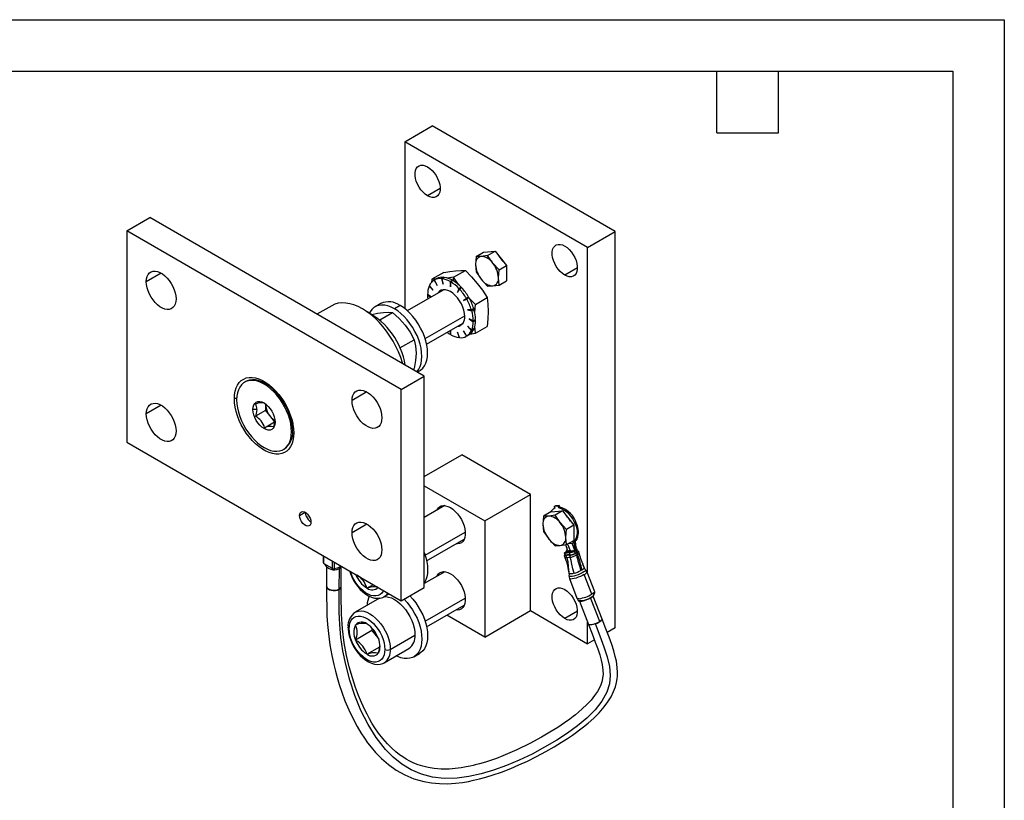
# Model space of a CAD drawing. Header units: millimetres. Extents: x 0 to 699, y 0 to 540.
# Tile 8 of 8: x 394 to 699, y 299 to 540. Entities that reach past the tile are written whole.
import ezdxf

# ---------------------------------------------------------------- set-up
doc = ezdxf.new("R2010")
doc.units = ezdxf.units.MM
doc.header["$LTSCALE"] = 2.5
doc.layers.add('TEXT', color=140, linetype='Continuous', lineweight=25)

msp = doc.modelspace()

# ---------------------------------------------------------------- linework, layer by layer
at = {"color": 7, "linetype": 'Continuous'}
for p, q in [((0.01, 539.76), (698.51, 539.76)), ((698.51, 539.76), (698.51, 0.01))]:
    msp.add_line(p, q, dxfattribs=at)
for p, q in [((513.09, 502.05), (521.57, 506.95)), ((578.14, 474.29), (521.57, 506.95)), ((569.66, 469.39), (513.09, 502.05)), ((513.09, 502.05), (513.09, 450.48)), ((524.05, 487.56), (520.16, 485.31)), ((427.17, 474.5), (434.24, 478.58)), ((519.1, 429.6), (434.24, 478.58)), ((512.03, 425.51), (427.17, 474.5)), ((427.17, 474.5), (427.17, 409.17)), ((569.66, 469.39), (578.14, 474.29)), ((578.14, 351.81), (578.14, 474.29)), ((569.66, 368.75), (569.66, 469.39)), ((535.21, 466.56), (535.01, 464.08)), ((535.21, 466.56), (537.48, 467.87)), ((536.77, 466.6), (535.21, 466.56)), ((538.74, 466.87), (536.77, 466.6)), ((537.48, 467.87), (541.02, 468.19)), ((538.74, 466.87), (541.02, 468.19)), ((540.31, 464.56), (538.74, 466.87)), ((541.02, 468.19), (544.55, 463.79)), ((535.01, 464.08), (535.21, 461.84)), ((542.28, 462.47), (540.31, 464.56)), ((542.28, 462.47), (544.55, 463.79)), ((544.55, 463.79), (544.55, 459.07)), ((566.47, 463.07), (562.58, 460.82)), ((437.78, 461.43), (433.18, 458.78)), ((525.18, 461.67), (521.5, 459.54)), ((525.12, 460.14), (524.42, 459.73)), ((525.34, 460.12), (524.63, 459.71)), ((525.17, 460.02), (525.12, 460.14)), ((528.21, 460.14), (528, 459.09)), ((528.21, 460.14), (531.9, 462.27)), ((535.21, 461.84), (536.77, 459.53)), ((542.08, 460), (542.28, 462.47)), ((542.28, 457.76), (542.08, 460)), ((520.82, 457.51), (520.65, 457.41)), ((520.65, 457.41), (521.92, 456.22)), ((521.92, 456.22), (520.74, 457.61)), ((521.5, 459.54), (521.41, 458.5)), ((522.74, 459.57), (521.5, 459.54)), ((522.31, 459.32), (522.15, 459.22)), ((522.15, 459.22), (523.17, 457.65)), ((523.02, 459.73), (522.31, 459.32)), ((523.17, 457.65), (522.31, 459.32)), ((524.42, 459.73), (525.03, 458.01)), ((525.03, 458.01), (524.63, 459.71)), ((527.82, 459.25), (527.11, 458.84)), ((527.11, 458.84), (527.23, 457.25)), ((527.23, 457.25), (527.34, 458.71)), ((528.05, 459.12), (527.34, 458.71)), ((527.84, 459), (527.82, 459.25)), ((530.53, 457.12), (529.83, 456.71)), ((530.75, 456.89), (530.04, 456.48)), ((530.39, 456.68), (530.53, 457.12)), ((530.56, 456.78), (530.46, 456.9)), ((536.77, 459.53), (538.74, 457.44)), ((538.74, 457.44), (540.31, 457.49)), ((540.31, 457.49), (542.28, 457.76)), ((542.28, 457.76), (544.55, 459.07)), ((524.94, 456.22), (513.87, 449.83)), ((521.25, 454.09), (520.16, 454.83)), ((520.37, 454.68), (520.16, 454.56)), ((520.16, 454.56), (521.2, 454.06)), ((524.94, 456.22), (525.13, 456.32)), ((529.83, 456.71), (529.43, 455.47)), ((529.43, 455.47), (530.04, 456.48)), ((532, 453.37), (532.85, 454.05)), ((533.02, 453.77), (532, 453.37)), ((532.85, 454.05), (532.15, 453.64)), ((533.02, 453.77), (532.31, 453.36)), ((534.93, 451.78), (538.62, 453.91)), ((490.51, 451.35), (485.96, 448.73)), ((505.67, 452.02), (503.91, 451)), ((511.67, 451.43), (509.9, 450.41)), ((532.15, 453.64), (531.29, 452.96)), ((532, 453.37), (531.29, 452.96)), ((531.29, 452.96), (532.31, 453.36)), ((505.37, 446.95), (509.3, 449.22)), ((519.41, 441.2), (531.64, 448.26)), ((533.72, 450.12), (532.54, 450.09)), ((532.54, 450.09), (533.8, 449.82)), ((534.42, 450.52), (533.72, 450.12)), ((534.51, 450.23), (533.8, 449.82)), ((534.51, 450.23), (534.07, 450.32)), ((519.87, 439.44), (530.94, 445.82)), ((531.12, 445.94), (530.94, 445.82)), ((533.8, 443.82), (532.54, 445.01)), ((532.54, 445.01), (533.72, 443.62)), ((534.3, 446.67), (532.97, 447.3)), ((532.97, 447.3), (534.3, 446.4)), ((534.3, 446.67), (535.01, 447.07)), ((535.01, 446.81), (534.3, 446.4)), ((535.01, 446.81), (534.79, 446.95)), ((534.93, 442.83), (538.62, 444.95)), ((527.2, 443.67), (527.11, 442.52)), ((527.33, 442.64), (527.11, 442.52)), ((527.34, 442.38), (527.25, 443.7)), ((530.04, 441.5), (529.43, 443.21)), ((529.43, 443.21), (529.83, 441.52)), ((530, 441.62), (529.83, 441.52)), ((532.31, 442), (531.29, 443.58)), ((531.29, 443.58), (532.15, 441.91)), ((532.85, 442.31), (532.15, 441.91)), ((533.02, 442.41), (532.31, 442)), ((532.85, 442.31), (532.85, 442.31)), ((533.19, 442.58), (534.93, 442.83)), ((534.42, 444.03), (533.72, 443.62)), ((534.51, 444.22), (533.8, 443.82)), ((534.42, 444.03), (534.34, 444.13)), ((511.62, 438.32), (516.02, 440.87)), ((512.03, 425.51), (519.1, 429.6)), ((515.56, 431.64), (516.02, 431.91)), ((516.96, 430.83), (517.67, 431.24)), ((519.1, 364.27), (519.1, 429.6)), ((463.95, 427.94), (463.6, 427.74)), ((472.13, 426.09), (469.95, 427.35)), ((501.42, 424.7), (496.82, 422.04)), ((512.03, 360.19), (512.03, 425.51)), ((437.78, 420.61), (433.18, 417.95)), ((461.12, 422.65), (460.41, 422.65)), ((470.02, 421.03), (470.02, 418.98)), ((470.06, 421.01), (470.05, 420.84)), ((470.32, 420.8), (470.05, 420.84)), ((467.37, 419.32), (466.17, 419.32)), ((470.02, 418.98), (466.93, 417.19)), ((470.02, 418.98), (472.85, 415.45)), ((469.76, 413.67), (472.85, 415.45)), ((472.85, 415.45), (472.97, 415.46)), ((478.44, 415.16), (478.44, 412.65)), ((478.44, 412.65), (478.08, 412.45)), ((427.17, 409.17), (512.03, 360.19)), ((475.6, 406.95), (475.95, 407.16)), ((519.1, 398.56), (530.76, 405.29)), ((551.98, 393.05), (530.76, 405.29)), ((519.1, 395.7), (537.84, 384.88)), ((537.84, 384.88), (551.98, 393.05)), ((551.98, 357.12), (551.98, 393.05)), ((480.56, 386.52), (482.33, 387.54)), ((482.43, 387.48), (482.43, 387.47)), ((525.48, 389.57), (519.1, 385.89)), ((558.31, 387.63), (556.04, 386.32)), ((558.31, 387.63), (561.85, 387.95)), ((559.49, 388.8), (559.2, 388.63)), ((559.29, 389.31), (559.67, 389.53)), ((560.52, 389.41), (559.29, 389.31)), ((559.29, 389.31), (559.5, 388.77)), ((561.85, 387.95), (559.57, 386.63)), ((560.9, 389.64), (559.67, 389.53)), ((560.52, 389.41), (560.9, 389.64)), ((560.72, 388.88), (560.52, 389.41)), ((560.72, 388.88), (561.1, 389.1)), ((561.1, 389.1), (560.9, 389.64)), ((561.85, 387.95), (565.38, 383.55)), ((501.42, 383.87), (496.82, 381.21)), ((537.84, 384.88), (537.84, 348.95)), ((556.04, 386.32), (555.84, 383.84)), ((555.84, 383.84), (556.04, 381.6)), ((557.61, 386.36), (556.04, 386.32)), ((559.57, 386.63), (557.61, 386.36)), ((561.14, 384.32), (559.57, 386.63)), ((563.11, 382.23), (561.14, 384.32)), ((565.88, 383.77), (566.26, 383.99)), ((519.41, 374.24), (531.81, 381.4)), ((556.04, 381.6), (557.61, 379.29)), ((562.91, 379.76), (563.11, 382.23)), ((565.38, 383.55), (563.11, 382.23)), ((565.38, 383.55), (565.38, 378.83)), ((519.87, 372.48), (531.48, 379.18)), ((557.61, 379.29), (559.57, 377.2)), ((562.83, 377.57), (563.33, 376.05)), ((563.11, 377.52), (562.91, 379.76)), ((563.11, 377.52), (565.38, 378.83)), ((563.46, 377.72), (564.24, 375.73)), ((564.88, 377.9), (563.55, 377.78)), ((564.65, 378.41), (565.55, 378.49)), ((565.59, 376.07), (564.88, 377.9)), ((565.53, 377.96), (565.54, 377.81)), ((565.55, 378.49), (565.54, 378.12)), ((565.54, 378.12), (565.9, 378.18)), ((565.54, 377.81), (565.6, 376.25)), ((565.55, 378.49), (565.75, 378.61)), ((565.75, 378.61), (565.75, 378.61)), ((565.75, 378.61), (565.84, 378.39)), ((565.9, 378.18), (565.84, 378.39)), ((565.92, 377.96), (565.9, 378.17)), ((565.92, 377.96), (565.94, 376.12)), ((559.57, 377.2), (561.14, 377.25)), ((561.14, 377.25), (563.11, 377.52)), ((562.47, 374.9), (562.71, 374.28)), ((562.81, 375.23), (562.88, 375.27)), ((563.14, 375.27), (563.21, 375.08)), ((563.18, 376.6), (563.19, 375.88)), ((563.62, 375.22), (563.52, 375.48)), ((563.8, 375.32), (564.18, 375.54)), ((563.9, 375.02), (564.15, 374.36)), ((564.52, 375.57), (564.13, 375.35)), ((564.15, 375.3), (564.13, 375.35)), ((564.18, 375.54), (564.52, 375.57)), ((564.24, 375.73), (564.31, 375.55)), ((564.24, 375.35), (564.63, 375.58)), ((564.53, 375.52), (564.52, 375.57)), ((564.96, 375.6), (564.57, 375.38)), ((564.57, 375.38), (564.64, 375.21)), ((564.63, 375.58), (564.96, 375.6)), ((565.05, 375.35), (564.96, 375.6)), ((565.64, 375.51), (565.57, 375.47)), ((565.81, 374.85), (565.57, 375.47)), ((565.58, 376.72), (565.58, 376.73)), ((566.19, 375.07), (565.81, 374.85)), ((565.89, 375.81), (565.95, 375.69)), ((565.95, 375.69), (566.19, 375.07)), ((565.97, 374.86), (566.36, 375.09)), ((566.19, 374.28), (565.97, 374.86)), ((566.53, 375.41), (566.29, 376.03)), ((566.29, 376.02), (566.29, 375.99)), ((566.36, 375.09), (566.58, 374.51)), ((566.47, 375.56), (566.48, 375.56)), ((567.01, 374.91), (566.78, 375.5)), ((567.01, 374.87), (567, 374.91)), ((487.9, 374.12), (487.9, 371.92)), ((487.96, 371.81), (488.39, 371.38)), ((488.11, 371.68), (488.11, 373.99)), ((488.11, 371.68), (490.68, 370.2)), ((488.11, 371.68), (488.37, 371.4)), ((490.68, 372.51), (490.68, 370.2)), ((491.32, 372.14), (491.32, 370.08)), ((562.42, 374.18), (562.64, 373.59)), ((563.18, 373.57), (562.95, 374.15)), ((563.18, 373.57), (563.8, 373.66)), ((563.8, 373.66), (564.26, 373.66)), ((564.04, 374.25), (564.26, 373.66)), ((566.19, 374.28), (566.58, 374.51)), ((568.12, 371.57), (568.21, 371.36)), ((488.37, 371.4), (488.77, 370.8)), ((488.93, 370.68), (488.92, 364.64)), ((490.85, 369.78), (490.68, 370.2)), ((491.32, 370.08), (491.52, 369.76)), ((492.77, 370.1), (492.76, 363.72)), ((492.99, 371.18), (492.99, 370.56)), ((492.99, 370.56), (493.41, 370.93)), ((493.42, 364.64), (493.43, 370.61)), ((525.48, 369.16), (519.1, 365.48)), ((567.96, 369.74), (567.58, 369.52)), ((568.21, 371.36), (568.6, 370.37)), ((568.57, 370.39), (568.6, 370.37)), ((571.89, 362.91), (569.53, 368.98)), ((569.55, 369.02), (569.54, 369.05)), ((571.9, 362.97), (569.55, 369.02)), ((564, 367.04), (566.35, 360.96)), ((570.99, 362.21), (568.63, 368.29)), ((501.42, 364.04), (501.35, 364.13)), ((501.42, 364.04), (503.39, 365.18)), ((501.49, 364.05), (501.42, 364.04)), ((506.77, 361.45), (508.3, 362.34)), ((512.03, 360.19), (519.1, 364.27)), ((571.51, 361.79), (571.89, 362.91)), ((571.55, 361.86), (571.83, 362.75)), ((505.3, 360.98), (497.77, 356.63)), ((519.41, 353.83), (531.81, 360.99)), ((567.13, 360.06), (569.92, 352.86)), ((573.4, 353.79), (570.58, 361.06)), ((574.12, 354.48), (571.36, 361.6)), ((571.51, 361.79), (571.55, 361.87)), ((519.87, 352.07), (531.48, 358.77)), ((537.84, 348.95), (551.98, 357.12)), ((551.98, 357.12), (569.66, 346.91)), ((566.47, 356.92), (562.58, 354.67)), ((537.84, 348.95), (526.16, 355.7)), ((569.66, 346.91), (569.66, 353.55)), ((497.88, 352.74), (497.96, 352.75)), ((497.88, 352.64), (497.88, 352.74)), ((502.97, 350.97), (497.88, 348.03)), ((501.35, 353.05), (501.42, 353.06)), ((501.42, 353.06), (501.49, 352.97)), ((502.97, 351.75), (502.97, 350.97)), ((502.97, 350.97), (504.74, 348.77)), ((578.14, 351.81), (575.7, 350.4)), ((497.88, 348.03), (497.88, 348.12)), ((497.96, 347.94), (497.88, 348.03)), ((504.74, 348.77), (504.99, 348.45)), ((504.74, 348.77), (504.99, 348.48)), ((504.88, 348.75), (504.95, 348.66)), ((504.95, 348.66), (504.95, 348.56)), ((508.63, 345.16), (516.27, 349.57)), ((571.76, 348.13), (569.66, 346.91)), ((501.42, 343.63), (505.39, 345.92)), ((506.77, 341.04), (514.4, 345.45)), ((501.42, 343.63), (501.35, 343.72)), ((501.49, 343.64), (501.42, 343.63)), ((504.95, 343.95), (504.88, 343.94)), ((504.95, 344.04), (504.95, 343.95)), ((515.9, 342.85), (517.67, 343.87))]:
    msp.add_line(p, q)
at = {"flags": 128}
for points in [[(520.16, 485.31), (519.44, 485.8), (518.75, 486.43), (518.11, 487.17), (517.54, 488), (517.05, 488.89), (516.68, 489.81), (516.42, 490.73), (516.29, 491.62), (516.29, 492.45), (516.42, 493.19), (516.68, 493.82), (517.05, 494.3), (517.54, 494.63), (518.11, 494.8), (518.75, 494.8), (519.44, 494.63), (520.16, 494.29)], [(520.16, 494.29), (520.87, 493.81), (521.56, 493.18), (522.2, 492.44), (522.78, 491.61), (523.26, 490.72), (523.64, 489.8), (523.9, 488.87), (524.03, 487.98), (524.03, 487.15), (523.9, 486.42), (523.64, 485.79), (523.26, 485.31), (522.78, 484.97), (522.2, 484.8), (521.56, 484.8), (520.87, 484.98), (520.16, 485.31)], [(562.58, 460.82), (561.87, 461.31), (561.18, 461.93), (560.54, 462.67), (559.96, 463.5), (559.48, 464.4), (559.1, 465.32), (558.84, 466.24), (558.71, 467.13), (558.71, 467.96), (558.84, 468.7), (559.1, 469.32), (559.48, 469.81), (559.96, 470.14), (560.54, 470.31), (561.18, 470.31), (561.87, 470.14), (562.58, 469.8)], [(562.58, 469.8), (563.3, 469.31), (563.99, 468.69), (564.63, 467.95), (565.2, 467.12), (565.69, 466.23), (566.07, 465.3), (566.32, 464.38), (566.46, 463.49), (566.46, 462.66), (566.32, 461.92), (566.07, 461.3), (565.69, 460.81), (565.2, 460.48), (564.63, 460.31), (563.99, 460.31), (563.3, 460.48), (562.58, 460.82)], [(433.18, 458.78), (433.25, 459.62), (433.43, 460.36), (433.74, 460.99), (434.15, 461.48), (434.67, 461.83), (435.27, 462.02), (435.93, 462.05), (436.65, 461.92), (437.4, 461.64), (438.16, 461.2), (438.91, 460.62), (439.63, 459.92), (440.29, 459.12), (440.89, 458.23), (441.41, 457.29), (441.82, 456.32), (442.13, 455.34), (442.31, 454.38), (442.38, 453.47)], [(525.18, 461.67), (527.06, 461.93), (528.82, 462.13)], [(528.21, 460.14), (526.34, 459.87), (526.3, 459.87)], [(529.87, 457.69), (529.69, 457.93), (528.21, 460.14)], [(528.82, 462.13), (530.43, 462.23), (531.9, 462.27)], [(531.9, 462.27), (533.78, 460.3), (535.54, 458.25)], [(442.38, 453.47), (442.31, 452.64), (442.13, 451.89), (441.82, 451.27), (441.41, 450.77), (440.89, 450.43), (440.29, 450.23), (439.63, 450.2), (438.91, 450.33), (438.16, 450.62), (437.4, 451.06), (436.65, 451.63), (435.93, 452.33), (435.27, 453.13), (434.67, 454.02), (434.15, 454.96), (433.74, 455.93), (433.43, 456.91), (433.25, 457.87), (433.18, 458.78)], [(535.54, 458.25), (537.14, 456.12), (538.62, 453.91)], [(531.65, 448.06), (531.58, 448.99), (531.38, 449.96), (531.06, 450.96), (530.61, 451.94), (530.07, 452.88), (529.44, 453.76), (528.74, 454.54), (528, 455.2), (527.23, 455.72), (526.46, 456.08), (525.72, 456.28), (525.02, 456.31), (524.39, 456.16), (523.84, 455.85), (523.4, 455.37), (523.35, 455.3)], [(524.48, 456.2), (524.11, 455.78), (524.06, 455.71)], [(532.63, 453.87), (532.69, 453.76), (532.75, 453.66)], [(534.93, 451.78), (533.06, 453.74), (532.82, 454.02)], [(538.62, 453.91), (538.82, 451.8), (538.9, 449.59)], [(512.49, 433.41), (512.42, 433.67), (511.85, 435.37), (511.18, 437.07), (510.39, 438.74), (509.51, 440.38), (508.53, 441.97), (507.47, 443.49), (506.34, 444.92), (505.15, 446.26), (503.91, 447.49), (502.63, 448.6), (501.32, 449.58), (500.01, 450.41), (498.69, 451.1), (497.38, 451.63), (496.11, 451.99), (494.86, 452.2), (493.67, 452.24), (492.54, 452.11), (491.48, 451.81), (490.51, 451.35)], [(509.9, 450.41), (508.88, 450.93), (507.87, 451.3), (506.9, 451.51), (505.96, 451.56), (505.08, 451.46), (504.28, 451.19), (503.55, 450.78), (502.92, 450.21), (502.39, 449.5), (502.18, 449.13)], [(517.67, 431.24), (518.02, 431.47), (518.66, 432.03), (519.19, 432.74), (519.61, 433.58), (519.91, 434.53), (520.1, 435.59), (520.16, 436.73), (520.1, 437.95), (519.91, 439.22), (519.61, 440.53), (519.19, 441.85), (518.66, 443.17), (518.02, 444.46), (517.3, 445.72), (516.49, 446.91), (515.62, 448.03), (514.68, 449.06), (513.7, 449.97), (512.7, 450.77), (511.67, 451.43)], [(534.73, 449.38), (534.73, 449.42), (534.93, 451.78)], [(502.9, 448.68), (504.67, 449.02), (506.55, 449.27)], [(506.55, 449.27), (508.07, 449.33), (509.3, 449.22)], [(509.3, 449.22), (511.39, 447.43), (513.26, 445.39)], [(516.8, 430.92), (516.89, 431.01), (517.42, 431.72), (517.84, 432.56), (518.14, 433.51), (518.33, 434.57), (518.39, 435.71), (518.33, 436.93), (518.14, 438.2), (517.84, 439.51), (517.42, 440.83), (516.89, 442.15), (516.26, 443.44), (515.53, 444.7), (514.72, 445.89), (513.85, 447.01), (512.91, 448.04), (511.94, 448.95), (510.93, 449.75), (509.9, 450.41)], [(538.9, 449.59), (538.82, 447.31), (538.62, 444.95)], [(513.26, 445.39), (514.78, 443.21), (516.02, 440.87)], [(530.06, 445.32), (530.15, 445.33), (530.69, 445.44)], [(534.93, 442.83), (534.73, 444.94), (534.72, 445.08)], [(516.02, 440.87), (516.46, 438.92), (516.62, 436.73)], [(516.62, 436.73), (516.46, 434.4), (516.02, 431.91)], [(460.41, 422.65), (460.47, 423.85), (460.65, 424.96), (460.96, 425.96), (461.38, 426.85), (461.92, 427.61), (462.56, 428.23), (463.29, 428.71), (464.11, 429.03), (465, 429.19), (465.96, 429.19), (466.96, 429.04), (468, 428.72), (469.06, 428.25), (470.13, 427.63), (471.2, 426.88), (472.24, 425.99), (473.24, 424.99), (474.2, 423.88), (475.09, 422.69), (475.91, 421.42), (476.64, 420.1), (477.28, 418.74), (477.81, 417.37), (478.24, 415.99), (478.54, 414.63), (478.73, 413.31), (478.79, 412.04)], [(478.08, 412.45), (478.02, 413.66), (477.84, 414.93), (477.53, 416.24), (477.11, 417.56), (476.58, 418.88), (475.95, 420.18), (475.23, 421.43), (474.42, 422.63), (473.54, 423.74), (472.61, 424.77), (471.63, 425.69), (470.62, 426.48), (469.6, 427.14), (468.58, 427.66), (467.57, 428.03), (466.59, 428.24), (465.66, 428.3), (464.78, 428.19), (463.97, 427.93), (463.25, 427.51), (462.62, 426.94), (462.09, 426.24), (461.67, 425.4), (461.36, 424.45), (461.18, 423.39), (461.11, 422.24)], [(478.44, 412.65), (478.38, 413.87), (478.19, 415.14), (477.89, 416.44), (477.47, 417.76), (476.94, 419.08), (476.3, 420.38), (475.58, 421.63), (474.77, 422.83), (473.9, 423.95), (472.96, 424.97), (471.98, 425.89), (470.98, 426.68), (469.95, 427.35), (468.93, 427.87), (467.92, 428.23), (466.94, 428.45), (466.01, 428.5), (465.13, 428.39), (464.33, 428.13), (463.95, 427.94)], [(496.82, 422.04), (496.89, 422.88), (497.07, 423.62), (497.38, 424.25), (497.79, 424.74), (498.31, 425.09), (498.91, 425.28), (499.57, 425.31), (500.29, 425.19), (501.04, 424.9), (501.8, 424.46), (502.55, 423.88), (503.27, 423.18), (503.93, 422.38), (504.53, 421.5), (505.05, 420.55), (505.46, 419.58), (505.77, 418.6), (505.95, 417.65), (506.02, 416.74)], [(433.18, 417.95), (433.25, 418.79), (433.43, 419.53), (433.74, 420.16), (434.15, 420.65), (434.67, 421), (435.27, 421.19), (435.93, 421.23), (436.65, 421.1), (437.4, 420.81), (438.16, 420.37), (438.91, 419.79), (439.63, 419.09), (440.29, 418.29), (440.89, 417.41), (441.41, 416.47), (441.82, 415.49), (442.13, 414.51), (442.31, 413.56), (442.38, 412.65)], [(478.79, 412.04), (478.73, 410.84), (478.54, 409.73), (478.24, 408.73), (477.81, 407.84), (477.28, 407.08), (476.64, 406.46), (475.91, 405.98), (475.09, 405.66), (474.2, 405.5), (473.24, 405.5), (472.24, 405.65), (471.2, 405.97), (470.13, 406.44), (469.06, 407.06), (468, 407.81), (466.96, 408.7), (465.96, 409.7), (465, 410.8), (464.11, 412), (463.29, 413.26), (462.56, 414.59), (461.92, 415.94), (461.38, 417.32), (460.96, 418.7), (460.65, 420.06), (460.47, 421.38), (460.41, 422.65)], [(461.11, 422.24), (461.18, 421.03), (461.36, 419.76), (461.67, 418.45), (462.09, 417.13), (462.62, 415.81), (463.25, 414.51), (463.97, 413.26), (464.78, 412.06), (465.66, 410.94), (466.59, 409.92), (467.57, 409), (468.58, 408.21), (469.6, 407.55), (470.62, 407.03), (471.63, 406.66), (472.61, 406.45), (473.54, 406.39), (474.42, 406.5), (475.23, 406.76), (475.95, 407.18), (476.58, 407.75), (477.11, 408.45), (477.53, 409.29), (477.84, 410.24), (478.02, 411.3), (478.08, 412.45)], [(466.17, 419.32), (466.24, 420.06), (466.43, 420.69), (466.75, 421.19), (467.17, 421.54), (467.69, 421.74), (468.29, 421.76), (468.93, 421.61), (469.6, 421.3), (470.27, 420.84), (470.91, 420.25), (471.5, 419.54), (472.02, 418.74), (472.45, 417.9), (472.77, 417.03), (472.96, 416.18), (473.03, 415.36)], [(506.02, 416.74), (505.95, 415.9), (505.77, 415.16), (505.46, 414.53), (505.05, 414.03), (504.53, 413.69), (503.93, 413.49), (503.27, 413.46), (502.55, 413.59), (501.8, 413.88), (501.04, 414.32), (500.29, 414.89), (499.57, 415.59), (498.91, 416.4), (498.31, 417.28), (497.79, 418.22), (497.38, 419.2), (497.07, 420.17), (496.89, 421.13), (496.82, 422.04)], [(442.38, 412.65), (442.31, 411.81), (442.13, 411.07), (441.82, 410.44), (441.41, 409.95), (440.89, 409.6), (440.29, 409.41), (439.63, 409.37), (438.91, 409.5), (438.16, 409.79), (437.4, 410.23), (436.65, 410.81), (435.93, 411.51), (435.27, 412.31), (434.67, 413.19), (434.15, 414.13), (433.74, 415.11), (433.43, 416.09), (433.25, 417.04), (433.18, 417.95)], [(473.03, 415.36), (472.96, 414.63), (472.77, 414), (472.45, 413.5), (472.02, 413.14), (471.5, 412.95), (470.91, 412.93), (470.27, 413.07), (469.6, 413.38), (468.93, 413.85), (468.29, 414.44), (467.69, 415.15), (467.17, 415.94), (466.75, 416.79), (466.43, 417.66), (466.24, 418.51), (466.17, 419.32)], [(467.37, 419.32), (467.19, 418.05), (466.93, 417.19)], [(472.59, 413.92), (472.87, 414.86), (473.01, 415.75)], [(480.56, 386.52), (480.63, 387.05), (480.84, 387.46), (481.17, 387.71), (481.59, 387.78), (482.08, 387.67), (482.58, 387.38), (483.06, 386.93), (483.49, 386.37), (483.81, 385.75), (484.02, 385.1), (484.1, 384.48)], [(482.65, 386.37), (482.48, 386.99), (482.43, 387.47)], [(522.98, 388.13), (523.02, 388.22), (523.38, 388.78), (523.85, 389.2), (524.41, 389.47), (525.04, 389.59), (525.74, 389.54), (526.47, 389.33), (527.23, 388.96)], [(527.23, 388.96), (527.99, 388.45), (528.72, 387.81), (529.42, 387.06), (530.05, 386.22), (530.61, 385.3), (531.08, 384.34), (531.44, 383.36), (531.68, 382.39), (531.81, 381.45), (531.81, 380.57), (531.68, 379.78), (531.44, 379.09), (531.08, 378.53), (530.61, 378.11), (530.05, 377.84), (529.42, 377.73), (528.98, 377.74)], [(484.1, 384.48), (484.02, 383.95), (483.81, 383.54), (483.49, 383.29), (483.06, 383.22), (482.58, 383.33), (482.08, 383.62), (481.59, 384.07), (481.17, 384.63), (480.84, 385.26), (480.63, 385.9), (480.56, 386.52)], [(496.82, 381.21), (496.89, 382.05), (497.07, 382.79), (497.38, 383.42), (497.79, 383.92), (498.31, 384.26), (498.91, 384.46), (499.57, 384.49), (500.29, 384.36), (501.04, 384.07), (501.8, 383.63), (502.55, 383.06), (503.27, 382.36), (503.93, 381.55), (504.53, 380.67), (505.05, 379.73), (505.46, 378.75), (505.77, 377.78), (505.95, 376.82), (506.02, 375.91)], [(506.02, 375.91), (505.95, 375.07), (505.77, 374.33), (505.46, 373.7), (505.05, 373.21), (504.53, 372.86), (503.93, 372.67), (503.27, 372.64), (502.55, 372.77), (501.8, 373.05), (501.04, 373.49), (500.29, 374.07), (499.57, 374.77), (498.91, 375.57), (498.31, 376.45), (497.79, 377.4), (497.38, 378.37), (497.07, 379.35), (496.89, 380.31), (496.82, 381.21)], [(565.54, 378.12), (565.54, 378.04), (565.53, 377.96)], [(565.9, 378.17), (565.73, 378), (565.54, 377.81)], [(566.44, 379.38), (565.99, 378.82), (565.75, 378.61)], [(519.1, 375.13), (519.19, 374.89), (519.61, 373.57), (519.91, 372.26), (520.1, 370.99), (520.16, 369.78), (520.1, 368.63), (519.91, 367.57), (519.61, 366.62), (519.19, 365.79), (519.1, 365.65)], [(563.4, 375.02), (563.11, 374.92), (562.85, 374.87), (562.65, 374.84), (562.51, 374.86), (562.46, 374.91), (562.5, 374.99), (562.62, 375.1), (562.81, 375.23)], [(562.88, 375.27), (563.03, 375.39), (563.13, 375.57)], [(562.88, 375.27), (563, 375.24), (563.02, 375.17)], [(563.8, 375.32), (563.68, 375.25), (563.53, 375.19), (563.39, 375.13), (563.25, 375.09), (563.12, 375.07), (563.03, 375.06), (562.98, 375.08), (562.97, 375.11)], [(563.02, 375.17), (563.08, 375.22), (563.14, 375.27)], [(563.19, 375.88), (563.17, 375.69), (563.13, 375.57)], [(563.33, 375.53), (563.25, 375.39), (563.14, 375.27)], [(563.33, 376.05), (563.27, 375.95), (563.19, 375.88)], [(563.52, 375.48), (563.48, 375.47), (563.43, 375.47), (563.33, 375.53)], [(564.83, 375.14), (564.54, 375.05), (564.29, 374.99), (564.08, 374.97), (563.95, 374.98), (563.9, 375.04), (563.93, 375.12), (564.05, 375.23), (564.24, 375.35)], [(565.05, 375.35), (564.93, 375.3), (564.81, 375.26), (564.69, 375.23), (564.59, 375.2), (564.5, 375.19), (564.44, 375.19), (564.41, 375.21), (564.4, 375.24)], [(565.05, 375.35), (565.36, 375.45), (565.64, 375.51)], [(565.23, 375.46), (565.16, 375.41), (565.05, 375.35)], [(565.43, 375.72), (565.34, 375.58), (565.23, 375.46)], [(565.6, 376.25), (565.79, 376.17), (565.94, 376.12)], [(565.89, 375.81), (565.78, 375.64), (565.64, 375.51)], [(565.88, 375.81), (565.93, 375.94), (565.94, 376.12)], [(566.48, 375.56), (566.56, 375.56), (566.62, 375.56), (566.68, 375.56), (566.72, 375.55), (566.76, 375.53), (566.78, 375.51), (566.79, 375.48), (566.78, 375.45)], [(566.53, 375.41), (566.54, 375.39), (566.54, 375.37)], [(568.14, 371.58), (567.59, 373.11), (567.01, 374.92)], [(562.42, 374.18), (562.43, 374.15), (562.46, 374.13), (562.51, 374.12), (562.57, 374.11), (562.65, 374.11), (562.74, 374.12), (562.84, 374.13), (562.95, 374.15)], [(562.64, 373.6), (562.69, 373.55), (562.8, 373.53), (562.97, 373.53), (563.18, 373.57)], [(562.64, 373.59), (563.08, 372.23), (563.38, 370.93), (563.62, 369.71), (563.92, 368.63)], [(563.17, 374.26), (562.99, 374.23), (562.84, 374.22), (562.75, 374.24), (562.71, 374.28)], [(563.18, 373.57), (563.49, 372.19), (563.59, 370.75), (563.7, 369.62), (563.97, 368.55)], [(565.47, 368.68), (565.08, 370.05), (564.81, 371.48), (564.59, 372.6), (564.26, 373.66)], [(490.85, 369.78), (491.19, 369.75), (491.52, 369.76)], [(490.85, 369.78), (490.86, 369.76), (490.87, 369.76)], [(490.87, 369.76), (491.16, 369.74), (491.51, 369.75)], [(492.99, 370.56), (492.22, 370.24), (491.32, 370.08)], [(496.03, 369.43), (496.28, 368.62), (496.73, 367.54), (497.27, 366.49), (497.9, 365.48), (498.6, 364.54), (499.36, 363.67), (500.18, 362.9), (501.04, 362.24), (501.93, 361.69), (502.84, 361.29), (503.76, 361.03), (504.65, 360.93), (505.51, 360.99), (506.29, 361.22), (506.71, 361.44)], [(506.51, 363.37), (506.39, 363.12), (505.98, 362.54), (505.46, 362.09), (504.86, 361.79), (504.18, 361.65), (503.43, 361.67), (502.65, 361.84), (501.83, 362.17), (501.01, 362.64), (500.19, 363.26), (499.4, 363.99), (498.66, 364.83), (497.98, 365.76), (497.38, 366.76), (496.86, 367.8), (496.45, 368.86), (496.33, 369.25)], [(522.98, 367.72), (523.02, 367.8), (523.38, 368.37), (523.85, 368.79), (524.41, 369.06), (525.04, 369.17), (525.74, 369.12), (526.47, 368.91), (527.23, 368.55)], [(527.23, 368.55), (527.99, 368.04), (528.72, 367.4), (529.42, 366.65), (530.05, 365.8), (530.61, 364.89), (531.08, 363.92), (531.44, 362.95), (531.68, 361.97), (531.81, 361.04), (531.81, 360.16), (531.68, 359.37), (531.44, 358.68), (531.08, 358.12), (530.61, 357.7), (530.05, 357.42), (529.42, 357.31), (528.98, 357.33)], [(563.92, 368.62), (563.93, 368.6), (563.97, 368.55)], [(569.08, 369.59), (568.86, 369.35), (568.49, 369.08), (567.98, 368.78), (567.37, 368.48), (566.71, 368.21), (566.03, 367.97), (565.39, 367.79), (564.83, 367.67), (564.38, 367.63), (564.09, 367.67), (563.96, 367.79), (563.97, 367.88)], [(564.49, 368.48), (564.16, 368.48), (563.97, 368.55)], [(565.47, 368.68), (564.94, 368.55), (564.49, 368.48)], [(568.45, 370.75), (568.39, 370.91), (568.18, 371.43)], [(569.53, 368.98), (569.35, 369.31), (569.08, 369.59)], [(569.2, 369.53), (569.17, 369.57), (569.08, 369.59)], [(569.54, 369.05), (569.4, 369.31), (569.21, 369.54)], [(569.53, 368.98), (569.55, 369.02), (569.54, 369.04)], [(568.63, 368.29), (568.07, 367.99), (567.44, 367.7), (566.76, 367.43), (566.09, 367.21), (565.46, 367.03), (564.91, 366.93), (564.47, 366.89), (564.16, 366.92), (564.01, 367.02), (564, 367.04)], [(488.92, 364.63), (488.93, 364.53), (489.06, 364.17), (489.37, 363.85), (489.82, 363.59), (490.38, 363.41), (491.01, 363.33), (491.65, 363.35), (492.25, 363.48), (492.76, 363.71)], [(488.95, 364.65), (488.95, 361.27), (488.98, 358.27), (489.05, 355.52), (489.21, 352.84), (489.47, 350.07), (489.96, 346.51), (490.53, 343.31), (491.14, 340.51), (491.67, 338.37), (492.2, 336.44), (492.85, 334.29), (493.65, 331.89), (494.62, 329.27), (495.8, 326.44), (497.1, 323.69), (498.36, 321.31), (499.55, 319.31), (500.62, 317.67), (501.58, 316.31), (502.69, 314.89), (504.04, 313.31), (505.92, 311.39), (508.05, 309.55), (510.46, 307.85), (513.11, 306.37), (515.94, 305.19), (518.96, 304.32), (521.34, 303.89), (523.8, 303.66), (526.36, 303.64), (528.81, 303.79), (530.97, 304.06), (532.81, 304.37), (534.41, 304.7), (536.17, 305.12), (538.18, 305.66), (540.45, 306.36), (543.01, 307.25), (545.87, 308.36), (548.35, 309.42), (551.01, 310.64), (553.83, 312.05), (556.72, 313.6), (559.3, 315.08), (561.53, 316.43), (563.41, 317.64), (564.96, 318.68), (566.18, 319.53), (567.16, 320.25), (568.36, 321.17), (569.84, 322.37), (571.54, 323.88), (573.26, 325.59), (574.8, 327.36), (575.93, 328.89), (576.9, 330.47), (577.7, 332.09), (578.26, 333.6), (578.61, 334.94), (578.81, 336.08), (578.88, 336.89), (578.92, 338.03), (578.83, 339.55), (578.55, 341.46), (578.21, 342.98), (577.73, 344.7), (577.09, 346.67), (576.28, 348.91), (575.29, 351.49), (574.12, 354.48)], [(492.79, 363.73), (492.17, 363.48), (491.45, 363.36), (490.69, 363.39), (490, 363.55), (489.44, 363.85), (489.07, 364.23), (488.95, 364.65)], [(571.94, 353.13), (573.41, 349.35), (574.69, 345.93), (575.7, 342.8), (576.38, 339.89), (576.63, 337.13), (576.37, 334.47), (575.57, 331.93), (574.04, 329.12), (571.96, 326.46), (569.44, 323.93), (566.57, 321.53), (563.44, 319.27), (560.16, 317.14), (556.36, 314.89), (552.46, 312.81), (548.51, 310.91), (544.54, 309.24), (540.58, 307.82), (536.69, 306.68), (532.91, 305.85), (529.26, 305.37), (525.32, 305.29), (521.66, 305.71), (518.26, 306.6), (515.11, 307.94), (512.21, 309.68), (509.55, 311.79), (507.11, 314.24), (504.25, 317.87), (501.74, 321.91), (499.56, 326.29), (497.68, 330.91), (496.11, 335.67), (494.85, 340.5), (493.99, 344.72), (493.37, 348.86), (492.99, 352.86), (492.89, 354.72), (492.83, 356.67), (492.8, 358.77), (492.79, 361.1), (492.79, 363.73)], [(569.92, 352.85), (571.06, 349.93), (572.03, 347.42), (572.81, 345.27), (573.42, 343.42), (573.87, 341.83), (574.17, 340.46), (574.39, 338.77), (574.41, 337.41), (574.3, 336.33), (574.12, 335.46), (573.59, 333.91), (572.67, 332.15), (571.8, 330.85), (570.7, 329.47), (569.43, 328.1), (568.01, 326.75), (566.81, 325.7), (565.91, 324.96), (565.13, 324.36), (564.12, 323.6), (562.47, 322.43), (560.39, 321.04), (558.01, 319.55), (555.44, 318.04), (551.74, 316.03), (547.74, 314.08), (543.48, 312.25), (541.43, 311.46), (539.63, 310.83), (538.08, 310.33), (536.22, 309.78), (534.91, 309.44), (534.26, 309.28), (533.35, 309.07), (532.11, 308.82), (530.55, 308.55), (528.7, 308.31), (526.85, 308.16), (524.36, 308.14), (522.2, 308.32), (520.34, 308.62), (518.71, 309.03), (517.23, 309.5), (515.91, 310.03), (514.69, 310.61), (513.55, 311.23), (512.48, 311.9), (511.47, 312.61), (510.36, 313.47), (509.11, 314.57), (507.74, 315.94), (506.28, 317.59), (504.98, 319.29), (503.88, 320.89), (502.96, 322.36), (502.17, 323.73), (501.43, 325.1), (500.74, 326.48), (499.73, 328.69), (498.82, 330.9), (497.88, 333.41), (496.92, 336.36), (495.96, 339.75), (495.13, 343.29), (494.41, 347.2), (493.85, 351.49), (493.71, 353), (493.61, 354.53), (493.53, 356.15), (493.49, 357.9), (493.46, 359.84), (493.45, 362.06), (493.45, 364.65)], [(562.58, 354.67), (561.87, 355.16), (561.18, 355.78), (560.54, 356.52), (559.96, 357.35), (559.48, 358.25), (559.1, 359.17), (558.84, 360.09), (558.71, 360.98), (558.71, 361.81), (558.84, 362.55), (559.1, 363.17), (559.48, 363.66), (559.96, 363.99), (560.54, 364.16), (561.18, 364.16), (561.87, 363.99), (562.58, 363.65)], [(562.58, 363.65), (563.3, 363.16), (563.99, 362.54), (564.63, 361.8), (565.2, 360.97), (565.69, 360.08), (566.07, 359.15), (566.32, 358.23), (566.46, 357.34), (566.46, 356.51), (566.32, 355.77), (566.07, 355.15), (565.69, 354.66), (565.2, 354.33), (564.63, 354.16), (563.99, 354.16), (563.3, 354.33), (562.58, 354.67)], [(571.89, 362.91), (571.56, 362.59), (570.99, 362.21)], [(571.89, 362.97), (571.9, 362.95), (571.89, 362.91)], [(506.48, 361.41), (507.26, 361.45), (508.11, 361.33), (509, 361.04), (509.9, 360.59), (510.81, 359.99), (511.7, 359.26), (512.55, 358.4), (513.35, 357.44), (514.07, 356.39), (514.71, 355.28), (515.26, 354.12), (515.69, 352.95), (516.01, 351.79), (516.2, 350.65), (516.27, 349.57)], [(512.89, 360.69), (512.91, 360.67), (513.85, 359.64), (514.72, 358.52), (515.53, 357.33), (516.26, 356.07), (516.89, 354.78), (517.42, 353.46), (517.84, 352.14), (518.14, 350.83), (518.33, 349.56), (518.39, 348.34), (518.33, 347.2), (518.14, 346.14), (517.84, 345.19), (517.42, 344.35), (516.89, 343.64), (516.26, 343.08), (515.53, 342.66), (514.72, 342.4), (513.85, 342.29), (512.91, 342.34), (511.94, 342.56), (510.93, 342.92), (510.44, 343.16)], [(514.66, 361.71), (514.68, 361.69), (515.62, 360.66), (516.49, 359.54), (517.3, 358.35), (518.02, 357.09), (518.66, 355.8), (519.19, 354.48), (519.61, 353.16), (519.91, 351.85), (520.1, 350.58), (520.16, 349.36), (520.1, 348.22), (519.91, 347.16), (519.61, 346.21), (519.19, 345.37), (518.66, 344.66), (518.02, 344.1), (517.67, 343.87)], [(566.36, 360.95), (566.59, 360.54), (566.76, 360.23)], [(566.41, 360.98), (566.49, 360.86), (567.03, 360.83)], [(566.76, 360.24), (566.93, 360.08), (567.53, 360.01), (568.01, 360.09), (568.65, 360.26), (569.42, 360.52), (570.24, 360.88), (570.64, 361.09), (571, 361.31), (571.29, 361.52), (571.48, 361.73)], [(497.81, 356.65), (498.1, 356.79), (498.83, 357), (499.62, 357.04), (500.47, 356.92), (501.36, 356.63), (502.27, 356.18), (503.17, 355.58), (504.06, 354.85), (504.91, 353.99), (505.71, 353.03), (506.44, 351.98), (507.08, 350.87), (507.62, 349.72), (508.06, 348.54), (508.37, 347.38), (508.57, 346.24), (508.63, 345.16)], [(495.9, 351.53), (495.97, 352.44), (496.15, 353.26), (496.45, 353.98), (496.86, 354.56), (497.38, 355.01), (497.98, 355.31), (498.66, 355.45), (499.4, 355.44), (500.19, 355.26), (501.01, 354.93), (501.83, 354.46), (502.65, 353.84), (503.43, 353.11), (504.18, 352.27), (504.86, 351.34), (505.46, 350.34), (505.98, 349.3), (506.39, 348.24), (506.69, 347.18), (506.87, 346.14), (506.93, 345.16)], [(573.4, 353.79), (573.79, 354.05), (574.04, 354.27), (574.13, 354.44), (574.12, 354.48)], [(495.55, 352.02), (495.57, 351.46), (495.69, 350.39), (495.93, 349.3), (496.28, 348.21), (496.73, 347.13), (497.27, 346.07), (497.9, 345.07), (498.6, 344.13), (499.36, 343.26), (500.18, 342.49), (501.04, 341.82), (501.93, 341.28), (502.84, 340.87), (503.76, 340.61), (504.65, 340.51), (505.51, 340.58), (506.29, 340.81), (506.71, 341.03)], [(506.93, 345.16), (506.87, 344.25), (506.69, 343.42), (506.39, 342.71), (505.98, 342.13), (505.46, 341.68), (504.86, 341.38), (504.18, 341.24), (503.43, 341.25), (502.65, 341.43), (501.83, 341.75), (501.01, 342.23), (500.19, 342.84), (499.4, 343.58), (498.66, 344.42), (497.98, 345.35), (497.38, 346.35), (496.86, 347.39), (496.45, 348.45), (496.15, 349.51), (495.97, 350.54), (495.9, 351.53)], [(504.95, 344.04), (505.28, 345.18), (505.44, 346.26)]]:
    msp.add_lwpolyline(points, dxfattribs=at)
for centre, radius, start, end in [((537.18, 464.44), 2.2, 100.5468, 189.2519), ((536.5, 462.04), 4.56, 33.4349, 86.5705), ((537.43, 461.46), 7.08, 30.5625, 47.0267), ((542.67, 464.44), 7.67, 182.6393, 219.7721), ((534.41, 459.65), 7.67, 2.6393, 39.7721), ((524.76, 456.38), 3.77, 84.4913, 117.4999), ((524.37, 453.33), 6.85, 59.7722, 81.8939), ((539.91, 459.65), 2.2, 280.5468, 9.2519), ((527.01, 454.86), 6.85, 158.1128, 180.2304), ((524.18, 456.04), 3.77, 122.5115, 155.5165), ((524.05, 455.97), 3.77, 84.4913, 117.4999), ((523.66, 452.93), 6.85, 59.7722, 81.8939), ((521, 448.3), 12.19, 43.5791, 58.6149), ((521.7, 448.71), 12.19, 43.5791, 58.6149), ((518.57, 445.66), 16.56, 30.4265, 42.6768), ((540.58, 462.04), 4.56, 213.4349, 266.5705), ((530.74, 454.73), 10.58, 180.8987, 186.6568), ((517.87, 445.26), 16.56, 30.4265, 42.6768), ((518.61, 445.59), 16.56, 17.3236, 29.5733), ((508.18, 446.77), 5.82, 53.1466, 115.5429), ((517.91, 445.18), 16.56, 17.3236, 29.5733), ((490.95, 429.53), 22.54, 8.8124, 62.0817), ((528.92, 447.64), 2.76, 278.9951, 8.8625), ((522.11, 446.37), 12.19, 1.3874, 16.4214), ((522.82, 446.78), 12.19, 1.3874, 16.4214), ((527.45, 446.37), 6.85, 338.1128, 0.2304), ((528.15, 446.78), 6.85, 338.1128, 0.2304), ((532.55, 451.59), 10.58, 233.3375, 239.1038), ((530.79, 448.3), 6.85, 239.7722, 261.8939), ((530.4, 445.25), 3.77, 264.4913, 297.4999), ((530.28, 445.18), 3.77, 302.5115, 335.5165), ((530.99, 445.59), 3.77, 302.5115, 335.5165), ((468.71, 416.96), 4.38, 76.0045, 113.9092), ((464.19, 419.36), 3.18, 359.4305, 30.3092), ((476.04, 421.07), 5.99, 182.2376, 239.4902), ((464.44, 412.3), 5.49, 14.4624, 63.0059), ((471.56, 409.29), 4.74, 77.5089, 112.4049), ((472.32, 412.11), 6.14, 306.2403, 5.0718), ((560.31, 386.74), 2.19, 111.7271, 156.0459), ((558.41, 381.39), 7.84, 17.6041, 72.8006), ((558.79, 381.62), 7.84, 17.6041, 72.8006), ((486.06, 387.61), 3.63, 200.0117, 237.5406), ((558.01, 384.2), 2.2, 100.5468, 189.2519), ((563.5, 384.2), 7.67, 182.6393, 219.7721), ((557.33, 381.8), 4.56, 33.4349, 86.5705), ((555.24, 379.41), 7.67, 2.6393, 39.7721), ((558.26, 381.22), 7.08, 30.5625, 47.0266), ((561.56, 381.39), 4.93, 323.987, 28.8546), ((560.95, 381.47), 5.87, 339.1344, 25.3315), ((561.41, 381.8), 4.56, 213.4349, 266.5705), ((560.74, 379.41), 2.2, 280.5468, 9.2519), ((565.78, 371.5), 6.46, 92.1909, 98.0282), ((565.09, 378.03), 0.821, 10.0147, 10.9487), ((563.1, 375.05), 0.145, 126.9248, 157.4929), ((562.45, 375.79), 0.921, 343.6768, 16.5827), ((561.93, 379.27), 4.5, 289.0291, 299.2817), ((564.45, 373.9), 1.83, 107.8521, 120.4826), ((564.43, 374.19), 1.55, 97.2976, 110.4795), ((564.23, 376.55), 2.19, 269.9243, 292.6886), ((564.73, 375.03), 0.39, 113.4314, 147.3106), ((563.37, 379.4), 4.5, 289.0291, 299.2817), ((563.2, 379.82), 5.67, 287.5075, 299.1955), ((563.61, 378.78), 4.5, 289.0291, 299.2817), ((564.91, 376.17), 0.694, 318.7312, 6.5249), ((569.97, 377.77), 4.07, 186.3969, 205.4313), ((565.64, 376.41), 0.78, 293.4284, 327.3039), ((565.88, 375.79), 0.78, 293.4314, 327.3106), ((565.98, 375.97), 0.961, 293.4314, 327.3106), ((566.2, 375.39), 0.961, 293.4314, 327.3106), ((488.24, 372), 0.346, 171.2822, 247.7467), ((562.81, 374.09), 0.402, 114.9067, 166.3833), ((564.13, 368.48), 5.79, 95.5435, 101.7736), ((563.98, 371.17), 3.2, 85.5607, 104.6583), ((563.82, 371.98), 2.28, 84.4646, 96.0765), ((564.03, 376.73), 2.48, 270.0785, 290.6137), ((564.26, 376.14), 2.48, 270.0785, 290.6137), ((563.43, 379.23), 5.67, 287.5075, 299.1955), ((651.69, 396.68), 88.39, 194.6782, 197.8903), ((484.32, 348.08), 86.4, 14.5214, 17.8095), ((491.17, 372.91), 3.15, 220.2589, 264.1412), ((491.2, 371.2), 1.13, 242.3579, 276.1729), ((491.69, 371.97), 2.22, 265.6131, 329.0585), ((563.14, 368.19), 0.872, 340.4256, 27.7933), ((562.44, 379.33), 11.07, 285.86, 297.6622), ((567.5, 370.85), 1.2, 292.7084, 336.3269), ((571.34, 371.52), 2.97, 202.7732, 220.5766), ((567.27, 370.99), 3.03, 296.8196, 318.3869), ((570.83, 371.39), 2.46, 209.2241, 228.8417), ((506.18, 371.49), 8.8, 200.8949, 236.6942), ((495.13, 362.53), 6.42, 14.4394, 59.718), ((564.99, 367.5), 1.08, 156.9564, 204.5702), ((492.31, 364.72), 1.11, 293.8102, 354.8636), ((492.45, 364.65), 0.974, 290.2665, 5.4179), ((503.69, 358.83), 5.67, 79.3872, 112.8671), ((503.02, 366.02), 2.5, 232.1887, 318.0304), ((505.13, 364.24), 3.23, 299.6216, 328.9665), ((509.1, 358.46), 7.67, 155.518, 177.8483), ((567.35, 366.5), 6.28, 264.7462, 311.4727), ((565.28, 372.14), 11.45, 278.7779, 299.8905), ((571.33, 361.84), 0.186, 307.1245, 345.606), ((500.56, 352.42), 5.02, 122.9388, 184.6407), ((499.81, 351.08), 2.5, 52.1887, 138.0304), ((570.48, 357.7), 4.87, 263.4229, 306.7557), ((571.32, 356.53), 3.46, 280.3146, 323.4962), ((496.15, 352.08), 0.604, 185.7102, 245.624), ((502.6, 350.38), 5.23, 154.3878, 205.6122), ((492.93, 350.38), 5.45, 335.4781, 24.5219), ((500.16, 347.24), 5.93, 78.4337, 111.7853), ((496.66, 345.61), 8.8, 20.8949, 56.6942), ((511.35, 354.08), 8.48, 198.6576, 218.7667), ((570.53, 355.94), 3.15, 258.9585, 296.5458), ((506.18, 351.08), 8.8, 200.8949, 236.6942), ((494.82, 341.95), 6.76, 15.2011, 62.3881), ((498.08, 345.88), 7.38, 1.0497, 21.3623), ((511.81, 349.1), 4.49, 305.3847, 5.9275), ((503.65, 338.57), 5.51, 77.1131, 113.1059), ((501.9, 345.88), 3.56, 329.012, 2.1757), ((504.19, 344.69), 4.47, 304.6489, 5.992), ((507.78, 346.8), 1.84, 242.6097, 297.3903), ((503.02, 345.61), 2.5, 232.1887, 318.0304)]:
    msp.add_arc(centre, radius, start, end)
at = {"layer": 'TEXT'}
for p, q in [((15.87, 523.87), (682.62, 523.87)), ((609.6, 504.82), (609.6, 523.87)), ((628.65, 504.82), (628.65, 523.87)), ((682.62, 523.87), (682.62, 15.87)), ((609.6, 504.82), (628.65, 504.82))]:
    msp.add_line(p, q, dxfattribs=at)

doc.saveas('drawing.dxf')
